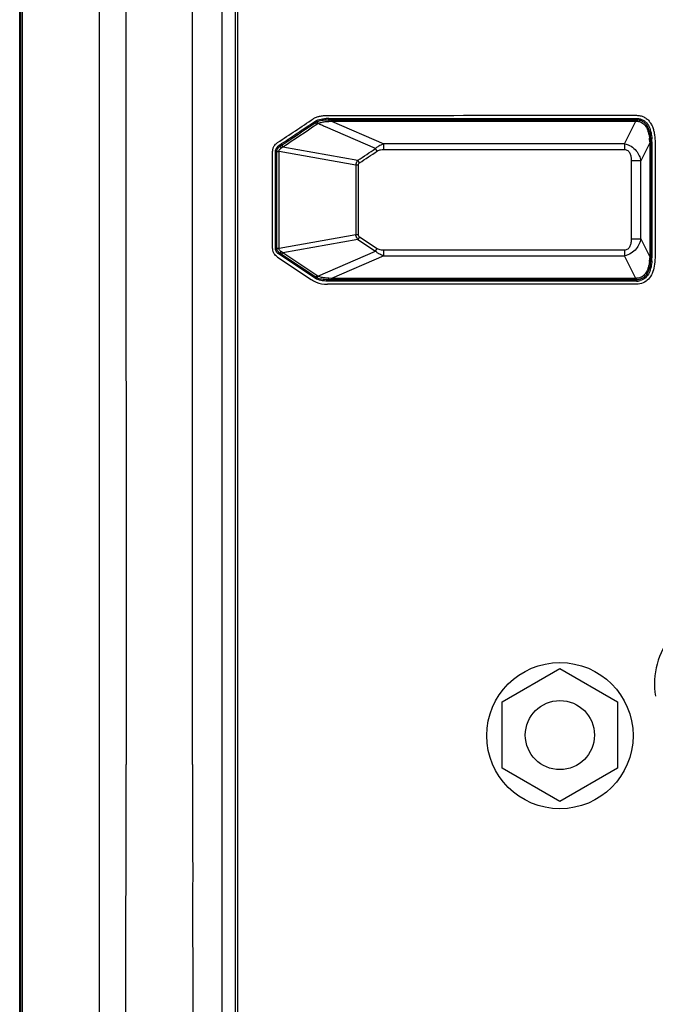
# Model space of a CAD drawing. Header units: millimetres. Extents: x 14 to 391, y 479 to 657.
# Tile 4 of 10: x 118 to 141, y 583 to 620. Entities that reach past the tile are written whole.
import ezdxf

# ---------------------------------------------------------------- set-up
doc = ezdxf.new("R2010")
doc.units = ezdxf.units.MM
doc.header["$LTSCALE"] = 32.67
doc.layers.add('00_COMPONENTS', color=7, linetype='CONTINUOUS')

msp = doc.modelspace()

# ---------------------------------------------------------------- linework, layer by layer
at = {"layer": '00_COMPONENTS', "color": 0}
for p, q in [((117.595, 533.71), (117.595, 649.677)), ((120.59, 533.609), (120.59, 649.778)), ((117.632, 533.96), (117.632, 649.427)), ((117.696, 533.96), (117.696, 649.427)), ((121.588, 647.312), (121.591, 591.692)), ((125.69, 646.038), (125.69, 537.354)), ((125.79, 537.354), (125.79, 646.042)), ((128.765, 615.776), (128.695, 615.881)), ((129.215, 615.881), (129.275, 615.884)), ((129.218, 615.941), (129.218, 615.99)), ((129.218, 615.941), (129.322, 615.941)), ((129.275, 615.884), (129.322, 615.885)), ((129.322, 615.941), (129.322, 615.885)), ((129.322, 615.885), (140.759, 615.886)), ((129.322, 615.885), (131.28, 615.036)), ((140.334, 615.037), (140.759, 615.886)), ((140.759, 615.941), (140.759, 615.897)), ((140.759, 615.941), (140.781, 615.941)), ((140.759, 615.897), (140.759, 615.886)), ((140.759, 615.886), (140.784, 615.885)), ((140.781, 615.991), (140.781, 615.941)), ((130.971, 614.859), (129.089, 615.675)), ((141.282, 615.07), (140.948, 614.402)), ((141.282, 615.07), (141.282, 610.792)), ((141.311, 615.07), (141.282, 615.07)), ((141.311, 615.11), (141.361, 615.11)), ((141.311, 615.11), (141.311, 615.07)), ((141.311, 615.07), (141.311, 610.792)), ((141.361, 615.11), (141.361, 610.753)), ((141.478, 615.11), (141.478, 610.753)), ((127.212, 614.759), (127.261, 614.759)), ((127.261, 614.746), (127.261, 614.759)), ((127.261, 614.746), (127.345, 614.747)), ((127.345, 614.747), (127.345, 614.761)), ((127.352, 614.745), (127.345, 614.747)), ((130.231, 614.231), (127.352, 614.745)), ((127.383, 614.946), (127.355, 614.987)), ((127.383, 614.946), (127.435, 614.981)), ((127.424, 614.877), (127.444, 614.892)), ((127.435, 614.981), (127.441, 614.985)), ((127.441, 614.985), (127.483, 614.921)), ((127.444, 614.892), (127.483, 614.921)), ((127.483, 614.921), (130.308, 614.417)), ((131.035, 614.763), (130.971, 614.859)), ((140.334, 615.037), (131.28, 615.036)), ((131.28, 614.812), (131.28, 615.036)), ((140.334, 614.813), (131.28, 614.812)), ((140.334, 615.037), (140.334, 614.813)), ((130.372, 614.321), (130.308, 614.417)), ((140.594, 611.461), (140.594, 614.402)), ((140.948, 614.402), (140.594, 614.402)), ((140.948, 611.461), (140.948, 614.402)), ((130.313, 614.232), (130.231, 614.231)), ((130.231, 614.231), (130.231, 611.629)), ((130.313, 614.232), (130.313, 611.629)), ((127.352, 611.115), (130.231, 611.629)), ((130.308, 611.444), (127.484, 610.94)), ((130.231, 611.629), (130.313, 611.629)), ((130.372, 611.54), (130.308, 611.444)), ((130.308, 611.444), (130.971, 611.002)), ((130.372, 611.54), (131.035, 611.098)), ((140.594, 611.461), (140.948, 611.461)), ((140.948, 611.461), (141.282, 610.792)), ((127.261, 611.101), (127.212, 611.101)), ((127.261, 611.114), (127.345, 611.114)), ((127.261, 611.101), (127.261, 611.114)), ((127.352, 611.115), (127.345, 611.114)), ((127.345, 611.1), (127.345, 611.114)), ((128.807, 610.062), (130.971, 611.002)), ((130.971, 611.002), (131.035, 611.098)), ((131.28, 611.049), (140.334, 611.05)), ((131.28, 610.825), (131.28, 611.049)), ((140.334, 611.05), (140.334, 610.826)), ((127.291, 610.776), (128.55, 609.937)), ((127.383, 610.914), (127.356, 610.873)), ((128.697, 609.98), (127.356, 610.873)), ((127.441, 610.876), (127.383, 610.914)), ((127.431, 610.979), (127.425, 610.984)), ((127.484, 610.94), (127.431, 610.979)), ((127.441, 610.876), (127.484, 610.94)), ((128.724, 610.02), (127.441, 610.876)), ((128.767, 610.084), (127.484, 610.94)), ((131.28, 610.825), (129.319, 609.974)), ((131.28, 610.825), (140.334, 610.826)), ((140.759, 609.977), (140.334, 610.826)), ((141.282, 610.792), (141.28, 610.752)), ((141.311, 610.792), (141.282, 610.792)), ((141.311, 610.792), (141.311, 610.753)), ((141.361, 610.753), (141.311, 610.753)), ((128.767, 610.084), (128.697, 609.98)), ((128.798, 609.982), (128.778, 609.991)), ((129.319, 609.974), (129.213, 609.978)), ((129.216, 609.869), (129.216, 609.918)), ((129.319, 609.918), (129.216, 609.918)), ((129.319, 609.918), (129.319, 609.974)), ((140.784, 609.978), (140.759, 609.977)), ((140.759, 609.966), (140.759, 609.977)), ((140.759, 609.922), (140.759, 609.966)), ((140.782, 609.922), (140.759, 609.922)), ((140.782, 609.922), (140.782, 609.872)), ((135.737, 594.05), (137.902, 595.3)), ((137.902, 595.3), (140.067, 594.05)), ((135.737, 591.55), (135.737, 594.05)), ((140.067, 594.05), (140.067, 591.55)), ((121.588, 536.072), (121.591, 591.692)), ((137.902, 590.3), (135.737, 591.55)), ((140.067, 591.55), (137.902, 590.3))]:
    msp.add_line(p, q, dxfattribs=at)
for centre, radius in [((137.902, 592.778), 2.75), ((137.902, 592.8), 1.3)]:
    msp.add_circle(centre, radius, dxfattribs=at)
for centre, radius, start, end in [((-63.307, 902.157), 344.584, 303.58169, 303.84931), ((-63.307, 902.157), 344.701, 303.58168, 303.84929), ((-63.307, 902.157), 344.75, 303.59329, 303.8493), ((128.958, 615.487), 0.591, 117.949, 123.806), ((128.98, 615.426), 0.488, 112.1659, 114.6059), ((130.741, 616.666), 2.121, 203.4044, 204.1403), ((129.218, 614.118), 1.872, 90.0154, 93.0453), ((114.465, 330776.944), 330160.837, 270.00256025, 270.00456699), ((114.453, 330776.944), 330160.954, 270.00256225, 270.00456902), ((114.453, 330776.944), 330161.003, 270.00258037, 270.00456507), ((-62.544, 901.013), 343.452, 303.59284, 303.84988), ((139.48, 615.047), 1.801, 2.0324, 6.3919), ((161.489, 615.803), 20.22, 181.9595, 182.075), ((139.389, 615.11), 1.972, 0, 3.3694), ((127.438, 614.759), 0.343, 159.5903, 180.0128), ((-1125.94, 612.801), 1253.037, 359.922288, 0.089548), ((-1125.94, 612.801), 1253.153, 359.92229, 0.08955), ((-1125.94, 612.801), 1253.203, 359.922883, 0.088957), ((127.624, 614.581), 0.487, 123.5306, 127.7539), ((-1122.309, 612.801), 1249.655, 359.92264, 0.089199), ((-18.071, 837.524), 267.942, 303.62609, 303.79648), ((-15.198, 833.068), 262.756, 303.64251, 303.81635), ((127.439, 611.101), 0.343, 179.9991, 199.9347), ((127.62, 611.272), 0.595, 231.6079, 236.4366), ((139.472, 610.819), 1.81, 353.343, 357.8767), ((139.432, 610.755), 1.928, 356.4587, 359.9463), ((129.162, 610.854), 1.103, 236.3349, 247.5302), ((128.913, 610.304), 0.341, 236.2744, 238.5102), ((130.744, 609.195), 2.122, 155.8754, 156.6109), ((152.366, -61381.937), 61991.86, 90.01072779, 90.02130065), ((140.781, 610.412), 0.54, 270.0451, 284.7568), ((129.16, 610.851), 1.098, 247.5198, 270.0324), ((152.364, -61381.937), 61991.694, 90.01070471, 90.02144528), ((152.366, -61381.937), 61991.81, 90.01070681, 90.02139667), ((144.257, 594.746), 2.8, 90, 190)]:
    msp.add_arc(centre, radius, start, end, dxfattribs=at)
for points, knots in [([(128.004, 649.094), (127.883, 649.091), (127.636, 649.043), (127.387, 648.859), (127.217, 648.686), (127.047, 648.513), (126.833, 648.297), (126.577, 648.038), (126.319, 647.78), (126.061, 647.523), (125.801, 647.268), (125.584, 647.055), (125.417, 646.879), (125.305, 646.733), (125.228, 646.566), (125.19, 646.386), (125.187, 646.203), (125.189, 646.021), (125.188, 645.839), (125.188, 645.596), (125.188, 645.17), (125.188, 644.563), (125.188, 643.834), (125.188, 643.106), (125.188, 642.377), (125.188, 641.405), (125.188, 640.19), (125.188, 638.733), (125.188, 637.275), (125.188, 635.332), (125.188, 632.902), (125.189, 629.987), (125.189, 627.072), (125.189, 624.157), (125.189, 620.27), (125.189, 615.411), (125.19, 609.581), (125.19, 603.751), (125.19, 597.92), (125.19, 590.147), (125.19, 582.373), (125.19, 574.599), (125.189, 568.769), (125.189, 563.91), (125.188, 560.023), (125.188, 557.108), (125.187, 554.193), (125.186, 551.278), (125.186, 548.848), (125.185, 546.905), (125.185, 545.447), (125.184, 543.99), (125.184, 542.532), (125.184, 541.317), (125.183, 540.346), (125.183, 539.617), (125.183, 538.888), (125.182, 538.159), (125.183, 537.552), (125.182, 537.126), (125.213, 536.884), (125.295, 536.653), (125.452, 536.461), (125.628, 536.293), (125.803, 536.124), (126.015, 535.908), (126.274, 535.652), (126.532, 535.394), (126.788, 535.135), (127.046, 534.876), (127.296, 534.614), (127.53, 534.412), (127.759, 534.322), (128, 534.282), (128.305, 534.295), (128.669, 534.291), (129.033, 534.292), (129.398, 534.292), (129.762, 534.292), (130.248, 534.292), (130.855, 534.292), (131.827, 534.292), (133.042, 534.292), (134.499, 534.292), (136.443, 534.292), (138.872, 534.292), (141.787, 534.293), (144.702, 534.293), (147.618, 534.293), (150.533, 534.293), (153.448, 534.294), (157.335, 534.294), (162.193, 534.294), (168.024, 534.294), (173.854, 534.294), (178.713, 534.293), (182.6, 534.292), (185.515, 534.291), (187.944, 534.29), (189.888, 534.29), (191.345, 534.289), (192.803, 534.288), (194.017, 534.287), (194.989, 534.287), (195.718, 534.286), (196.447, 534.289), (196.933, 534.281), (197.175, 534.294)], [0, 0, 0, 0, 0.00195, 0.003899, 0.004877, 0.005854, 0.007806, 0.00976, 0.011713, 0.013666, 0.015619, 0.017571, 0.018552, 0.019529, 0.020507, 0.021486, 0.022463, 0.023441, 0.024417, 0.025393, 0.027347, 0.031253, 0.035159, 0.039065, 0.042972, 0.046878, 0.05469, 0.062503, 0.070315, 0.078127, 0.093752, 0.109377, 0.125002, 0.140627, 0.156251, 0.187501, 0.218751, 0.25, 0.28125, 0.3125, 0.374999, 0.406248, 0.437498, 0.468748, 0.484373, 0.499997, 0.515622, 0.531247, 0.546872, 0.554684, 0.562497, 0.570309, 0.578121, 0.585934, 0.58984, 0.593746, 0.597652, 0.601559, 0.605465, 0.607419, 0.6084, 0.609373, 0.611329, 0.612305, 0.613281, 0.615235, 0.617188, 0.619141, 0.621094, 0.623047, 0.625, 0.626954, 0.627929, 0.628911, 0.630864, 0.632817, 0.63477, 0.636723, 0.638676, 0.640629, 0.644535, 0.648442, 0.656254, 0.664067, 0.671879, 0.687504, 0.703129, 0.718753, 0.734378, 0.750003, 0.765628, 0.781253, 0.812502, 0.843752, 0.875002, 0.906251, 0.921876, 0.937501, 0.953126, 0.960938, 0.96875, 0.976563, 0.984375, 0.988281, 0.992188, 0.996094, 1, 1, 1, 1]), ([(197.175, 534.294), (197.236, 534.297), (197.358, 534.305), (197.532, 534.362), (197.694, 534.449), (197.83, 534.572), (197.958, 534.701), (198.129, 534.873), (198.343, 535.089), (198.601, 535.347), (198.858, 535.605), (199.117, 535.861), (199.376, 536.117), (199.593, 536.33), (199.761, 536.506), (199.875, 536.65), (199.945, 536.819), (199.99, 536.997), (199.991, 537.18), (199.992, 537.362), (199.991, 537.544), (199.991, 537.787), (199.991, 538.212), (199.991, 538.82), (199.991, 539.548), (199.991, 540.277), (199.991, 541.006), (199.991, 541.978), (199.991, 543.193), (199.991, 544.65), (199.991, 546.108), (199.991, 548.051), (199.991, 550.481), (199.991, 553.396), (199.991, 556.312), (199.99, 559.227), (199.99, 563.114), (199.99, 567.973), (199.99, 573.803), (199.989, 579.634), (199.989, 585.465), (199.989, 593.239), (199.989, 601.013), (199.99, 608.787), (199.99, 614.618), (199.991, 619.477), (199.991, 623.364), (199.992, 626.279), (199.992, 629.195), (199.993, 632.11), (199.994, 634.539), (199.994, 636.483), (199.995, 637.941), (199.995, 639.398), (199.995, 640.856), (199.996, 642.071), (199.996, 643.042), (199.996, 643.771), (199.997, 644.5), (199.996, 645.229), (199.999, 645.775), (199.995, 646.14), (199.99, 646.322), (199.969, 646.504), (199.903, 646.675), (199.808, 646.833), (199.68, 646.963), (199.552, 647.092), (199.379, 647.263), (199.164, 647.478), (198.906, 647.735), (198.648, 647.992), (198.391, 648.251), (198.136, 648.511), (197.922, 648.726), (197.746, 648.894), (197.545, 649.031), (197.303, 649.097), (197.061, 649.094), (196.818, 649.096), (196.514, 649.095), (196.15, 649.095), (195.785, 649.095), (195.421, 649.095), (194.935, 649.095), (194.327, 649.095), (193.356, 649.095), (192.141, 649.095), (190.683, 649.095), (188.74, 649.094), (186.31, 649.094), (183.395, 649.094), (180.48, 649.094), (177.564, 649.094), (174.649, 649.094), (171.734, 649.093), (167.847, 649.093), (162.988, 649.093), (157.157, 649.093), (151.326, 649.093), (146.468, 649.094), (142.58, 649.094), (139.665, 649.094), (136.75, 649.094), (134.32, 649.095), (132.377, 649.095), (131.162, 649.095), (130.19, 649.095), (129.462, 649.095), (128.854, 649.094), (128.368, 649.096), (128.125, 649.097), (128.004, 649.094)], [0, 0, 0, 0, 0.000976, 0.001951, 0.002927, 0.003903, 0.00488, 0.005856, 0.007809, 0.009763, 0.011716, 0.013669, 0.015622, 0.017575, 0.018552, 0.019528, 0.020505, 0.02148, 0.022457, 0.023434, 0.02441, 0.025387, 0.02734, 0.031246, 0.035153, 0.039059, 0.042965, 0.046872, 0.054684, 0.062497, 0.07031, 0.078122, 0.093747, 0.109373, 0.124998, 0.140623, 0.156248, 0.187499, 0.218749, 0.25, 0.281251, 0.312501, 0.375002, 0.406253, 0.437503, 0.468754, 0.484379, 0.500004, 0.515629, 0.531255, 0.54688, 0.554693, 0.562505, 0.570318, 0.57813, 0.585943, 0.589849, 0.593756, 0.597662, 0.601568, 0.605475, 0.606451, 0.607428, 0.608404, 0.60938, 0.610356, 0.611332, 0.612308, 0.613285, 0.615238, 0.617191, 0.619144, 0.621098, 0.623051, 0.625004, 0.625981, 0.626957, 0.6289, 0.629877, 0.630853, 0.632806, 0.63476, 0.636713, 0.638666, 0.640619, 0.644525, 0.648432, 0.656244, 0.664057, 0.67187, 0.687495, 0.70312, 0.718745, 0.734371, 0.749996, 0.765621, 0.781246, 0.812497, 0.843747, 0.874998, 0.906248, 0.921874, 0.937499, 0.953124, 0.968749, 0.976562, 0.984375, 0.988281, 0.992187, 0.996094, 0.998047, 1, 1, 1, 1]), ([(124.092, 591.692), (124.091, 593.966), (124.091, 598.515), (124.09, 605.338), (124.089, 612.161), (124.088, 618.984), (124.087, 624.67), (124.087, 629.219), (124.086, 632.63), (124.086, 635.473), (124.085, 637.747), (124.085, 639.453), (124.085, 641.159), (124.086, 642.58), (124.083, 643.718), (124.087, 644.57), (124.084, 645.423), (124.077, 645.992), (124.09, 646.276)], [0, 0, 0, 0, 0.125, 0.25, 0.375, 0.5, 0.625, 0.6875, 0.75, 0.8125, 0.84375, 0.875, 0.90625, 0.9375, 0.953125, 0.968749, 0.984376, 1, 1, 1, 1]), ([(128.682, 616.009), (128.723, 616.031), (128.783, 616.055), (128.845, 616.07), (128.86, 616.074)], [0, 0, 0, 0, 0.746398, 1, 1, 1, 1]), ([(128.777, 615.87), (128.776, 615.869), (128.779, 615.864), (128.781, 615.855), (128.788, 615.841), (128.792, 615.83), (128.795, 615.823)], [0, 0, 0, 0, 0.077075, 0.278363, 0.592504, 1, 1, 1, 1]), ([(128.796, 615.878), (128.862, 615.905), (129.004, 615.934), (129.146, 615.941), (129.218, 615.941)], [0, 0, 0, 0, 0.499425, 1, 1, 1, 1]), ([(128.86, 616.074), (128.913, 616.085), (129.032, 616.101), (129.152, 616.107), (129.218, 616.107)], [0, 0, 0, 0, 0.448864, 1, 1, 1, 1]), ([(129.079, 615.871), (129.113, 615.874), (129.159, 615.877), (129.204, 615.881), (129.215, 615.881)], [0, 0, 0, 0, 0.749969, 1, 1, 1, 1]), ([(129.218, 615.941), (129.217, 615.941), (129.217, 615.939), (129.217, 615.936), (129.217, 615.93), (129.216, 615.92), (129.216, 615.904), (129.216, 615.889), (129.215, 615.881)], [0, 0, 0, 0, 0.021898, 0.0766, 0.16337, 0.280676, 0.59727, 1, 1, 1, 1]), ([(140.781, 616.108), (140.828, 616.108), (140.923, 616.098), (141.059, 616.052), (141.18, 615.973), (141.277, 615.87), (141.353, 615.749), (141.409, 615.615), (141.448, 615.464), (141.472, 615.294), (141.478, 615.174), (141.478, 615.11)], [0, 0, 0, 0, 0.103097, 0.20808, 0.312727, 0.416263, 0.51817, 0.623267, 0.735331, 0.859257, 1, 1, 1, 1]), ([(140.781, 615.941), (140.827, 615.942), (140.92, 615.93), (141.046, 615.869), (141.146, 615.77), (141.216, 615.651), (141.263, 615.52), (141.302, 615.34), (141.311, 615.202), (141.311, 615.11)], [0, 0, 0, 0, 0.124847, 0.249602, 0.374474, 0.499505, 0.624631, 0.749803, 1, 1, 1, 1]), ([(140.781, 615.941), (140.782, 615.941), (140.782, 615.94), (140.782, 615.937), (140.782, 615.932), (140.783, 615.922), (140.783, 615.906), (140.783, 615.893), (140.784, 615.885)], [0, 0, 0, 0, 0.021867, 0.07631, 0.162662, 0.279498, 0.595641, 1, 1, 1, 1]), ([(140.921, 615.973), (140.958, 615.963), (141.03, 615.934), (141.155, 615.842), (141.266, 615.678), (141.334, 615.456), (141.353, 615.303), (141.357, 615.226)], [0, 0, 0, 0, 0.125119, 0.250246, 0.499529, 0.749627, 1, 1, 1, 1]), ([(140.923, 615.859), (140.98, 615.837), (141.085, 615.765), (141.184, 615.606), (141.243, 615.431), (141.263, 615.309), (141.27, 615.248)], [0, 0, 0, 0, 0.248802, 0.498751, 0.74929, 1, 1, 1, 1]), ([(129.089, 615.675), (129.042, 615.695), (128.948, 615.737), (128.853, 615.778), (128.806, 615.799)], [0, 0, 0, 0, 0.499964, 1, 1, 1, 1]), ([(127.117, 614.879), (127.117, 614.879), (127.132, 614.921), (127.181, 615), (127.251, 615.058), (127.291, 615.085)], [0, 0, 0, 0, 0.005846, 0.479702, 1, 1, 1, 1]), ([(141.311, 615.11), (141.31, 615.11), (141.307, 615.11), (141.302, 615.111), (141.292, 615.111), (141.284, 615.111), (141.28, 615.111)], [0, 0, 0, 0, 0.075116, 0.272278, 0.58478, 1, 1, 1, 1]), ([(127.212, 614.759), (127.212, 614.8), (127.236, 614.882), (127.294, 614.941), (127.326, 614.966)], [0, 0, 0, 0, 0.498832, 1, 1, 1, 1]), ([(127.261, 614.759), (127.261, 614.784), (127.272, 614.834), (127.302, 614.875), (127.318, 614.893)], [0, 0, 0, 0, 0.499323, 1, 1, 1, 1]), ([(127.261, 614.759), (127.261, 614.76), (127.264, 614.76), (127.268, 614.76), (127.276, 614.76), (127.291, 614.761), (127.314, 614.761), (127.334, 614.761), (127.345, 614.761)], [0, 0, 0, 0, 0.021921, 0.078861, 0.169224, 0.290536, 0.610873, 1, 1, 1, 1]), ([(127.345, 614.761), (127.345, 614.773), (127.352, 614.803), (127.382, 614.843), (127.41, 614.866), (127.424, 614.877)], [0, 0, 0, 0, 0.249487, 0.624139, 1, 1, 1, 1]), ([(127.383, 614.946), (127.382, 614.946), (127.384, 614.943), (127.385, 614.939), (127.389, 614.933), (127.396, 614.921), (127.408, 614.902), (127.418, 614.886), (127.424, 614.877)], [0, 0, 0, 0, 0.023035, 0.079972, 0.169881, 0.290524, 0.609806, 1, 1, 1, 1]), ([(130.971, 614.859), (130.98, 614.869), (131.017, 614.907), (131.06, 614.937), (131.092, 614.957)], [0, 0, 0, 0, 0.271544, 1, 1, 1, 1]), ([(131.28, 614.812), (131.238, 614.812), (131.154, 614.808), (131.07, 614.786), (131.035, 614.763)], [0, 0, 0, 0, 0.501273, 1, 1, 1, 1]), ([(140.334, 615.037), (140.421, 615.022), (140.588, 614.958), (140.773, 614.79), (140.887, 614.597), (140.932, 614.466), (140.948, 614.402)], [0, 0, 0, 0, 0.284965, 0.556595, 0.790768, 1, 1, 1, 1]), ([(140.594, 614.402), (140.594, 614.448), (140.588, 614.539), (140.554, 614.671), (140.472, 614.786), (140.379, 614.814), (140.334, 614.813)], [0, 0, 0, 0, 0.251533, 0.502909, 0.752178, 1, 1, 1, 1]), ([(130.231, 614.231), (130.232, 614.25), (130.244, 614.316), (130.277, 614.378), (130.308, 614.417)], [0, 0, 0, 0, 0.274053, 1, 1, 1, 1]), ([(130.372, 614.321), (130.356, 614.311), (130.328, 614.287), (130.313, 614.25), (130.313, 614.232)], [0, 0, 0, 0, 0.504256, 1, 1, 1, 1]), ([(130.308, 611.444), (130.298, 611.456), (130.26, 611.511), (130.235, 611.577), (130.231, 611.629)], [0, 0, 0, 0, 0.223367, 1, 1, 1, 1]), ([(130.313, 611.629), (130.313, 611.611), (130.328, 611.574), (130.356, 611.55), (130.372, 611.54)], [0, 0, 0, 0, 0.495751, 1, 1, 1, 1]), ([(140.948, 611.461), (140.932, 611.398), (140.887, 611.267), (140.773, 611.074), (140.587, 610.905), (140.421, 610.842), (140.334, 610.826)], [0, 0, 0, 0, 0.209241, 0.443417, 0.715017, 1, 1, 1, 1]), ([(140.334, 611.05), (140.379, 611.05), (140.472, 611.077), (140.554, 611.192), (140.588, 611.325), (140.594, 611.415), (140.594, 611.461)], [0, 0, 0, 0, 0.247847, 0.497112, 0.748465, 1, 1, 1, 1]), ([(127.258, 610.964), (127.244, 610.984), (127.22, 611.028), (127.212, 611.077), (127.212, 611.101)], [0, 0, 0, 0, 0.499945, 1, 1, 1, 1]), ([(127.261, 611.101), (127.262, 611.101), (127.264, 611.101), (127.269, 611.1), (127.276, 611.1), (127.291, 611.1), (127.314, 611.1), (127.334, 611.1), (127.345, 611.1)], [0, 0, 0, 0, 0.021921, 0.078862, 0.169224, 0.290536, 0.610872, 1, 1, 1, 1]), ([(127.318, 610.968), (127.301, 610.986), (127.272, 611.027), (127.261, 611.077), (127.261, 611.101)], [0, 0, 0, 0, 0.500285, 1, 1, 1, 1]), ([(127.378, 611.026), (127.369, 611.036), (127.352, 611.059), (127.345, 611.086), (127.345, 611.1)], [0, 0, 0, 0, 0.500943, 1, 1, 1, 1]), ([(131.093, 610.904), (131.083, 610.91), (131.038, 610.938), (130.998, 610.973), (130.971, 611.002)], [0, 0, 0, 0, 0.232218, 1, 1, 1, 1]), ([(131.035, 611.098), (131.053, 611.087), (131.13, 611.052), (131.217, 611.05), (131.28, 611.049)], [0, 0, 0, 0, 0.250362, 1, 1, 1, 1]), ([(127.25, 610.806), (127.226, 610.825), (127.172, 610.876), (127.132, 610.941), (127.116, 610.983), (127.116, 610.984)], [0, 0, 0, 0, 0.406743, 0.98034, 1, 1, 1, 1]), ([(127.383, 610.914), (127.383, 610.915), (127.384, 610.917), (127.386, 610.921), (127.389, 610.928), (127.397, 610.94), (127.408, 610.959), (127.419, 610.975), (127.425, 610.984)], [0, 0, 0, 0, 0.022997, 0.079923, 0.169829, 0.290475, 0.609775, 1, 1, 1, 1]), ([(131.28, 610.825), (131.265, 610.83), (131.2, 610.851), (131.137, 610.877), (131.093, 610.904)], [0, 0, 0, 0, 0.237802, 1, 1, 1, 1]), ([(141.311, 610.753), (141.311, 610.661), (141.299, 610.477), (141.239, 610.252), (141.145, 610.093), (141.046, 609.995), (140.92, 609.934), (140.827, 609.922), (140.782, 609.922)], [0, 0, 0, 0, 0.25034, 0.500171, 0.625275, 0.750222, 0.875055, 1, 1, 1, 1]), ([(141.478, 610.753), (141.477, 610.646), (141.464, 610.445), (141.387, 610.166), (141.248, 609.939), (141.036, 609.788), (140.866, 609.757), (140.782, 609.755)], [0, 0, 0, 0, 0.236437, 0.442061, 0.632037, 0.813209, 1, 1, 1, 1]), ([(141.357, 610.636), (141.352, 610.559), (141.334, 610.405), (141.265, 610.183), (141.133, 609.988), (140.993, 609.91), (140.919, 609.89)], [0, 0, 0, 0, 0.250852, 0.501428, 0.751177, 1, 1, 1, 1]), ([(141.311, 610.753), (141.31, 610.752), (141.307, 610.753), (141.302, 610.752), (141.292, 610.752), (141.284, 610.752), (141.28, 610.752)], [0, 0, 0, 0, 0.075132, 0.272297, 0.584795, 1, 1, 1, 1]), ([(141.269, 610.609), (141.262, 610.549), (141.242, 610.429), (141.183, 610.255), (141.085, 610.099), (140.982, 610.027), (140.925, 610.006)], [0, 0, 0, 0, 0.250677, 0.50119, 0.751146, 1, 1, 1, 1]), ([(128.778, 609.991), (128.778, 609.991), (128.781, 609.997), (128.783, 610.005), (128.789, 610.02), (128.794, 610.031), (128.796, 610.037)], [0, 0, 0, 0, 0.077073, 0.278359, 0.5925, 1, 1, 1, 1]), ([(129.216, 609.918), (129.207, 609.918), (129.189, 609.92), (129.163, 609.922), (129.136, 609.922), (129.083, 609.925), (128.969, 609.934), (128.863, 609.956), (128.798, 609.982)], [0, 0, 0, 0, 0.062611, 0.125178, 0.187768, 0.250354, 0.500658, 1, 1, 1, 1]), ([(129.213, 609.978), (129.208, 609.978), (129.196, 609.98), (129.173, 609.983), (129.132, 609.985), (129.097, 609.988), (129.073, 609.991)], [0, 0, 0, 0, 0.125002, 0.249965, 0.500009, 1, 1, 1, 1]), ([(129.216, 609.918), (129.215, 609.919), (129.215, 609.92), (129.215, 609.923), (129.215, 609.929), (129.214, 609.939), (129.214, 609.956), (129.213, 609.97), (129.213, 609.978)], [0, 0, 0, 0, 0.021921, 0.076629, 0.163397, 0.280697, 0.597277, 1, 1, 1, 1]), ([(140.782, 609.922), (140.782, 609.922), (140.782, 609.924), (140.782, 609.926), (140.783, 609.931), (140.783, 609.941), (140.783, 609.957), (140.784, 609.97), (140.784, 609.978)], [0, 0, 0, 0, 0.021863, 0.076304, 0.162656, 0.279492, 0.595637, 1, 1, 1, 1]), ([(124.09, 591.692), (124.09, 591.123), (124.094, 590.27), (124.094, 589.133), (124.096, 588.28), (124.099, 587.427), (124.092, 586.575), (124.088, 585.722), (124.097, 584.869), (124.101, 584.016), (124.098, 583.163), (124.1, 582.31), (124.097, 581.457), (124.088, 580.604), (124.094, 579.752), (124.101, 578.899), (124.097, 578.046), (124.1, 577.193), (124.096, 576.34), (124.087, 575.487), (124.1, 574.35), (124.096, 573.213), (124.1, 572.076), (124.085, 570.938), (124.1, 569.801), (124.095, 568.664), (124.099, 567.811), (124.087, 566.958), (124.092, 566.105), (124.097, 565.252), (124.095, 564.4), (124.096, 563.547), (124.085, 562.694), (124.097, 561.841), (124.092, 560.988), (124.097, 560.135), (124.084, 559.282), (124.094, 558.429), (124.092, 557.577), (124.095, 556.724), (124.082, 555.871), (124.093, 555.018), (124.09, 554.165), (124.093, 553.312), (124.082, 552.601), (124.088, 552.033), (124.091, 551.606), (124.089, 551.18), (124.089, 550.753), (124.09, 550.327), (124.085, 549.901), (124.081, 549.474), (124.087, 549.048), (124.089, 548.621), (124.086, 548.053), (124.09, 547.484), (124.081, 546.916), (124.08, 546.489), (124.087, 546.063), (124.086, 545.636), (124.085, 545.21), (124.088, 544.641), (124.074, 544.073), (124.084, 543.504), (124.085, 543.078), (124.083, 542.651), (124.086, 542.083), (124.071, 541.514), (124.085, 540.945), (124.081, 540.377), (124.085, 539.808), (124.071, 539.24), (124.079, 538.813), (124.079, 538.387), (124.074, 537.96), (124.072, 537.534), (124.079, 537.249), (124.09, 537.108)], [0, 0, 0, 0, 0.03125, 0.046875, 0.0625, 0.078125, 0.09375, 0.109375, 0.125, 0.140625, 0.15625, 0.171875, 0.1875, 0.203125, 0.21875, 0.234375, 0.25, 0.265625, 0.28125, 0.296875, 0.3125, 0.34375, 0.359375, 0.375, 0.40625, 0.421875, 0.4375, 0.453125, 0.46875, 0.484375, 0.5, 0.515625, 0.53125, 0.546875, 0.5625, 0.578125, 0.59375, 0.609375, 0.625, 0.640625, 0.65625, 0.671875, 0.6875, 0.703125, 0.718749, 0.726562, 0.734374, 0.742187, 0.75, 0.757812, 0.765625, 0.773437, 0.781249, 0.789062, 0.796875, 0.8125, 0.820312, 0.828124, 0.835937, 0.843749, 0.851562, 0.859375, 0.874999, 0.882812, 0.890624, 0.898437, 0.906249, 0.921874, 0.929687, 0.937499, 0.953124, 0.960937, 0.968749, 0.976562, 0.984374, 0.992188, 1, 1, 1, 1])]:
    msp.add_open_spline(points, degree=3, knots=knots, dxfattribs=at)
for points in [[(128.695, 615.881), (128.764, 615.927), (128.847, 615.952), (128.929, 615.967)], [(128.722, 615.84), (128.739, 615.852), (128.758, 615.862), (128.777, 615.87)], [(128.806, 615.799), (128.845, 615.819), (128.888, 615.833), (128.931, 615.844)], [(128.929, 615.967), (128.992, 615.978), (129.055, 615.984), (129.119, 615.988)], [(128.931, 615.844), (128.98, 615.857), (129.029, 615.865), (129.079, 615.871)], [(140.781, 615.991), (140.828, 615.991), (140.876, 615.985), (140.921, 615.973)], [(140.784, 615.885), (140.831, 615.884), (140.878, 615.875), (140.923, 615.859)], [(128.765, 615.776), (128.778, 615.785), (128.792, 615.792), (128.806, 615.799)], [(127.318, 614.893), (127.338, 614.913), (127.36, 614.931), (127.383, 614.946)], [(131.092, 614.957), (131.151, 614.991), (131.215, 615.017), (131.28, 615.036)], [(127.425, 610.984), (127.408, 610.996), (127.391, 611.01), (127.378, 611.026)], [(127.356, 610.873), (127.319, 610.898), (127.284, 610.928), (127.258, 610.964)], [(127.383, 610.914), (127.36, 610.93), (127.337, 610.948), (127.318, 610.968)], [(128.919, 609.896), (128.841, 609.912), (128.763, 609.936), (128.697, 609.98)], [(128.778, 609.991), (128.764, 609.997), (128.749, 610.005), (128.735, 610.013)], [(128.807, 610.062), (128.793, 610.069), (128.78, 610.076), (128.767, 610.084)], [(128.943, 610.014), (128.896, 610.025), (128.85, 610.04), (128.807, 610.062)], [(129.097, 609.875), (129.037, 609.879), (128.978, 609.885), (128.919, 609.896)], [(129.073, 609.991), (129.029, 609.996), (128.986, 610.004), (128.943, 610.014)], [(140.759, 609.977), (136.946, 609.976), (133.133, 609.975), (129.319, 609.974)], [(140.925, 610.006), (140.88, 609.989), (140.832, 609.979), (140.784, 609.978)], [(129.216, 609.869), (129.176, 609.869), (129.137, 609.873), (129.097, 609.875)]]:
    msp.add_open_spline(points, degree=3, dxfattribs=at)

doc.saveas('drawing.dxf')
